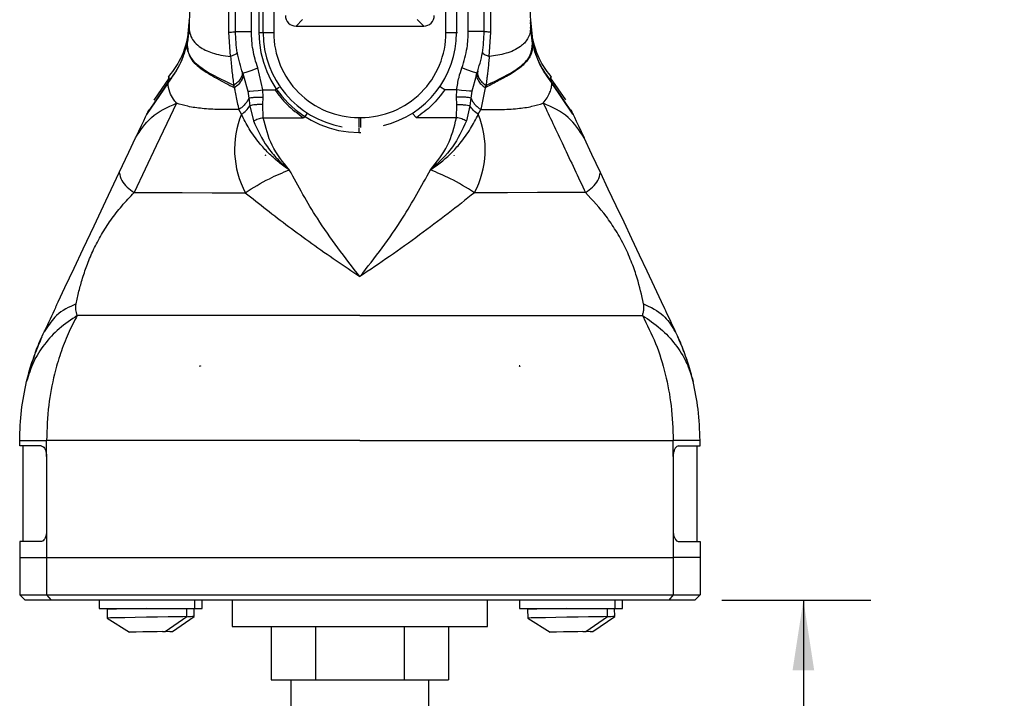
# Model space of a CAD drawing. Header units: millimetres. Extents: x 13 to 546, y 13 to 419.
# Tile 10 of 18: x 294 to 386, y 155 to 219. Entities that reach past the tile are written whole.
import ezdxf

# ---------------------------------------------------------------- set-up
doc = ezdxf.new("R2010")
doc.units = ezdxf.units.MM
doc.header["$LTSCALE"] = 2
doc.linetypes.add('SLD-Solid', pattern=[0])
doc.layers.add('DIMENSIONS', color=140, linetype='SLD-Solid', lineweight=25)
doc.styles.add('SLDTEXTSTYLE0', font='VERDANA.TTF')
doc.dimstyles.new('SLDDIMSTYLE0', dxfattribs={"dimtxt": 4.316016, "dimasz": 6.604, "dimexe": 0, "dimexo": 0.0625, "dimgap": 1.079004, "dimtad": 0, "dimtih": 1, "dimtoh": 1, "dimrnd": 1e-09, "dimzin": 12, "dimdsep": 46, "dimtxsty": 'SLDTEXTSTYLE0', "dimsah": 1, "dimcen": 0.09, "dimadec": 0, "dimazin": 3, "dimtfac": 1, "dimtofl": 0, "dimtmove": 0, "dimatfit": 3, "dimfxl": 0, "dimfrac": 2, "dimtolj": 1, "dimtzin": 12, "dimarcsym": 0})

# ---------------------------------------------------------------- blocks, each defined once
blk = doc.blocks.new('_D_6')
at = {"layer": 'DIMENSIONS'}
for p, q in [((359.56, 163.904), (373.592, 163.904)), ((367.242, 163.904), (367.242, 130.148)), ((367.242, 89.941), (367.242, 116.429)), ((370.064, 88.53), (367.242, 89.941)), ((364.42, 85.708), (370.064, 88.53)), ((367.242, 84.297), (364.42, 85.708)), ((367.242, 50.95), (367.242, 84.297)), ((333.06, 50.95), (373.592, 50.95))]:
    blk.add_line(p, q, dxfattribs=at)
for points in [[(367.242, 163.904), (366.226, 157.3), (368.258, 157.3)], [(367.242, 50.95), (368.258, 57.554), (366.226, 57.554)]]:
    blk.add_solid(points, dxfattribs=at)
at = {"layer": 'DIMENSIONS', "char_height": 4.23333, "attachment_point": 1, "style": 'SLDTEXTSTYLE0'}
for s, insert in [('16.4FT / 5M', (350.027, 128.665)), ('CABLE LENGTH', (345.542, 121.806))]:
    blk.add_mtext(s, dxfattribs=dict(at, insert=insert))

msp = doc.modelspace()

# ---------------------------------------------------------------- linework, layer by layer
for p, q in [((316.02, 288.504), (316.02, 217.304)), ((316.422, 217.304), (316.422, 288.504)), ((317.418, 288.504), (317.418, 217.304)), ((333.623, 217.304), (333.623, 288.504)), ((334.619, 288.504), (334.619, 217.304)), ((313.82, 217.404), (313.82, 285.898)), ((315.32, 217.404), (315.32, 285.898)), ((335.72, 217.404), (335.72, 285.898)), ((337.22, 217.404), (337.22, 285.898)), ((309.499, 219.523), (309.461, 217.784)), ((341.541, 219.523), (341.58, 217.784)), ((309.462, 217.813), (309.292, 216.383)), ((309.3, 216.468), (309.464, 218.256)), ((309.439, 217.601), (309.461, 217.784)), ((309.439, 217.59), (309.461, 217.766)), ((309.461, 217.784), (309.461, 217.766)), ((309.474, 218.37), (309.476, 218.445)), ((319.516, 217.904), (320.136, 218.524)), ((319.516, 217.904), (331.524, 217.904)), ((330.904, 218.524), (331.524, 217.904)), ((341.564, 218.493), (341.737, 216.889)), ((341.567, 218.37), (341.565, 218.445)), ((341.749, 216.383), (341.577, 218.256)), ((341.579, 217.813), (341.749, 216.383)), ((341.58, 217.784), (341.58, 217.766)), ((341.602, 217.601), (341.58, 217.784)), ((341.602, 217.59), (341.58, 217.766)), ((341.581, 218.216), (341.758, 216.347)), ((309.276, 216.271), (309.439, 217.59)), ((309.282, 216.314), (309.439, 217.601)), ((313.351, 215.046), (313.195, 217.335)), ((313.82, 217.404), (315.32, 217.404)), ((316.02, 217.304), (316.422, 217.304)), ((316.422, 217.304), (317.418, 217.304)), ((333.623, 217.304), (334.619, 217.304)), ((334.619, 217.304), (334.714, 217.304)), ((337.22, 217.404), (335.72, 217.404)), ((337.689, 215.046), (337.845, 217.335)), ((341.759, 216.314), (341.602, 217.601)), ((341.765, 216.271), (341.602, 217.59)), ((309.276, 216.271), (309.265, 216.234)), ((309.276, 216.271), (309.282, 216.314)), ((309.282, 216.314), (309.292, 216.383)), ((309.292, 216.383), (309.282, 216.348)), ((341.759, 216.314), (341.749, 216.383)), ((341.749, 216.383), (341.758, 216.347)), ((341.765, 216.271), (341.776, 216.234)), ((316.405, 211.894), (315.916, 213.967)), ((307.572, 213.033), (306.136, 210.951)), ((314.504, 213.462), (314.551, 213.479)), ((314.504, 213.462), (314.569, 213.237)), ((314.523, 213.479), (314.585, 213.232)), ((314.569, 213.237), (314.988, 211.778)), ((336.471, 213.236), (336.052, 211.778)), ((336.455, 213.229), (336.518, 213.481)), ((336.536, 213.462), (336.471, 213.236)), ((336.536, 213.462), (336.49, 213.479)), ((344.904, 210.952), (343.469, 213.033)), ((307.473, 212.573), (305.462, 209.6)), ((305.477, 209.632), (307.48, 212.611)), ((307.473, 212.573), (307.48, 212.611)), ((313.718, 212.1), (313.652, 212.324)), ((317.537, 211.894), (317.921, 212.159)), ((333.504, 211.894), (333.119, 212.159)), ((337.323, 212.1), (337.389, 212.324)), ((343.567, 212.573), (343.561, 212.611)), ((345.564, 209.632), (343.561, 212.611)), ((343.567, 212.573), (345.579, 209.6)), ((314.988, 211.778), (315.074, 211.138)), ((316.394, 210.514), (316.432, 211.229)), ((316.405, 211.894), (317.537, 211.894)), ((316.432, 211.229), (316.405, 211.894)), ((334.636, 211.894), (333.504, 211.894)), ((334.609, 211.229), (334.636, 211.894)), ((334.646, 210.514), (334.609, 211.229)), ((336.052, 211.778), (335.966, 211.138)), ((337.323, 212.1), (336.901, 210.064)), ((315.074, 211.138), (315.163, 210.396)), ((315.163, 210.396), (315.499, 208.98)), ((316.435, 209.288), (316.394, 210.514)), ((334.605, 209.288), (334.646, 210.514)), ((335.877, 210.396), (335.541, 208.981)), ((335.966, 211.138), (335.877, 210.396)), ((314.379, 209.608), (314.139, 210.064)), ((320.554, 209.673), (320.207, 209.288)), ((330.487, 209.673), (330.833, 209.288)), ((336.661, 209.608), (336.901, 210.064)), ((316.435, 209.288), (320.207, 209.288)), ((325.42, 209.301), (325.62, 209.301)), ((325.42, 209.301), (325.42, 208.349)), ((325.62, 208.349), (325.62, 209.301)), ((334.605, 209.288), (330.833, 209.288)), ((325.42, 208.305), (325.42, 207.904)), ((325.42, 207.904), (325.62, 207.904)), ((316.654, 205.76), (316.641, 205.718)), ((316.654, 205.76), (316.644, 205.76)), ((316.663, 205.755), (316.654, 205.76)), ((334.378, 205.755), (334.386, 205.76)), ((334.386, 205.76), (334.399, 205.718)), ((334.386, 205.76), (334.396, 205.76)), ((295.814, 189.149), (295.955, 189.333)), ((295.954, 189.331), (295.814, 189.149)), ((355.085, 189.333), (355.226, 189.149)), ((355.226, 189.149), (355.085, 189.333)), ((310.461, 185.886), (310.461, 185.936)), ((310.461, 185.936), (310.534, 185.936)), ((340.58, 185.936), (340.506, 185.936)), ((340.58, 185.886), (340.58, 185.936)), ((293.52, 178.404), (293.52, 178.909)), ((357.52, 178.404), (357.52, 178.909)), ((295.534, 178.404), (293.52, 178.404)), ((293.82, 178.404), (293.82, 169.404)), ((355.507, 178.404), (357.52, 178.404)), ((357.22, 178.404), (357.22, 169.404)), ((296.047, 177.404), (296.047, 170.403)), ((354.994, 177.404), (354.994, 170.403)), ((296.047, 170.403), (296.047, 167.904)), ((354.994, 170.403), (354.994, 167.904)), ((293.52, 169.404), (293.52, 167.904)), ((295.534, 169.404), (293.52, 169.404)), ((355.507, 169.404), (357.52, 169.404)), ((357.52, 169.404), (357.52, 167.904)), ((293.52, 167.904), (296.047, 167.904)), ((293.52, 167.904), (293.52, 164.404)), ((296.047, 167.904), (354.994, 167.904)), ((296.047, 167.904), (296.047, 164.404)), ((357.52, 167.904), (354.994, 167.904)), ((354.994, 167.904), (354.994, 164.404)), ((357.52, 167.904), (357.52, 164.404)), ((293.52, 164.404), (296.047, 164.404)), ((293.52, 164.404), (294.02, 163.904)), ((296.047, 164.404), (354.994, 164.404)), ((296.047, 164.404), (296.468, 163.904)), ((354.994, 164.404), (354.573, 163.904)), ((354.994, 164.404), (357.52, 164.404)), ((357.52, 164.404), (357.02, 163.904)), ((296.468, 163.904), (294.02, 163.904)), ((354.573, 163.904), (296.468, 163.904)), ((300.992, 163.904), (300.992, 163.104)), ((300.992, 163.104), (309.992, 163.104)), ((301.742, 163.038), (301.757, 162.208)), ((303.492, 163.104), (303.493, 163.07)), ((309.256, 162.339), (309.242, 163.104)), ((309.934, 162.339), (309.921, 163.104)), ((309.992, 163.104), (309.992, 163.904)), ((309.992, 163.104), (310.67, 163.104)), ((310.67, 163.104), (310.67, 163.904)), ((313.52, 163.904), (313.52, 161.404)), ((337.52, 161.404), (337.52, 163.904)), ((340.549, 163.904), (340.549, 163.104)), ((340.549, 163.104), (349.549, 163.104)), ((341.3, 163.038), (341.314, 162.208)), ((343.05, 163.104), (343.051, 163.07)), ((348.813, 162.339), (348.8, 163.104)), ((349.492, 162.339), (349.478, 163.104)), ((349.549, 163.104), (349.549, 163.904)), ((349.549, 163.104), (350.228, 163.104)), ((350.228, 163.104), (350.228, 163.904)), ((357.02, 163.904), (354.573, 163.904)), ((301.757, 162.208), (303.855, 160.875)), ((307.205, 160.933), (309.256, 162.339)), ((307.883, 160.933), (309.934, 162.339)), ((341.314, 162.208), (343.413, 160.875)), ((346.762, 160.933), (348.813, 162.339)), ((347.441, 160.933), (349.492, 162.339)), ((313.52, 161.404), (325.52, 161.404)), ((317.17, 161.404), (317.17, 156.404)), ((321.345, 161.404), (321.345, 156.404)), ((325.52, 161.404), (337.52, 161.404)), ((329.695, 161.404), (329.695, 156.404)), ((333.87, 161.404), (333.87, 156.404)), ((317.17, 156.404), (321.345, 156.404)), ((319.02, 156.404), (319.02, 152.904)), ((321.345, 156.404), (329.695, 156.404)), ((329.695, 156.404), (333.87, 156.404)), ((332.02, 152.904), (332.02, 156.404))]:
    msp.add_line(p, q)
at = {"flags": 128}
for points in [[(313.652, 212.324), (313.045, 212.616), (312.239, 213.006), (311.776, 213.243), (311.292, 213.514), (310.805, 213.822), (310.341, 214.174), (310.132, 214.36), (309.941, 214.554), (309.77, 214.757), (309.62, 214.967), (309.495, 215.186), (309.339, 215.586), (309.313, 215.688), (309.308, 215.713), (309.307, 215.72), (309.306, 215.722), (309.306, 215.722), (309.306, 215.722), (309.306, 215.722), (309.306, 215.722), (309.306, 215.722), (309.306, 215.722), (309.279, 215.901), (309.273, 215.959), (309.271, 215.995), (309.268, 216.133), (309.276, 216.271)], [(341.765, 216.271), (341.761, 216.295), (341.759, 216.314)], [(314.551, 213.479), (314.612, 213.501), (314.918, 213.61), (315.376, 213.774), (315.916, 213.967)], [(336.49, 213.479), (336.429, 213.501), (336.123, 213.61), (335.665, 213.774), (335.124, 213.967)], [(314.988, 211.778), (315.185, 211.794), (315.513, 211.821), (315.94, 211.856), (316.405, 211.894)], [(336.052, 211.778), (335.844, 211.795), (335.508, 211.822), (335.083, 211.857), (334.636, 211.894)], [(308.264, 210.654), (307.36, 208.738), (306.372, 206.643), (305.337, 204.448), (304.292, 202.233)], [(305.462, 209.6), (305.335, 209.331), (305.161, 208.962), (304.946, 208.506), (304.702, 207.99), (304.413, 207.376)], [(305.477, 209.632), (305.468, 209.614), (305.462, 209.6)], [(305.666, 210.033), (305.614, 209.922), (305.477, 209.632)], [(345.564, 209.632), (345.572, 209.614), (345.579, 209.6)], [(345.579, 209.6), (345.706, 209.33), (345.88, 208.962), (346.095, 208.506), (346.338, 207.99), (346.628, 207.376)], [(302.885, 204.137), (303.779, 206.033), (304.413, 207.376)], [(348.156, 204.137), (347.356, 205.833), (346.628, 207.376)], [(296.995, 191.652), (297.138, 191.954), (297.782, 193.321), (298.636, 195.131), (299.486, 196.933), (300.518, 199.12), (301.628, 201.474), (302.885, 204.137)], [(353.9, 191.959), (353.24, 193.358), (352.544, 194.834), (351.827, 196.355), (351.098, 197.901), (350.369, 199.445), (349.639, 200.993), (348.893, 202.575), (348.156, 204.137)], [(304.292, 202.233), (306.353, 202.233), (308.817, 202.233), (311.633, 202.232), (314.741, 202.232)], [(346.749, 202.233), (344.688, 202.233), (342.223, 202.233), (339.407, 202.232), (336.299, 202.232)], [(325.52, 190.68), (321.532, 190.68), (317.611, 190.68), (313.822, 190.68), (310.229, 190.68), (306.891, 190.68), (303.864, 190.68), (301.2, 190.68), (298.942, 190.681)], [(325.52, 190.68), (329.508, 190.68), (333.429, 190.68), (337.218, 190.68), (340.812, 190.68), (344.15, 190.68), (347.176, 190.68), (349.841, 190.68), (352.099, 190.681)], [(325.52, 178.904), (321.152, 178.904), (316.851, 178.903), (312.686, 178.903), (308.722, 178.903), (305.021, 178.903), (301.64, 178.903), (298.633, 178.903), (296.047, 178.903)], [(296.047, 177.404), (296.047, 178.243), (296.047, 178.903)], [(325.52, 178.904), (329.889, 178.904), (334.189, 178.903), (338.354, 178.903), (342.318, 178.903), (346.019, 178.903), (349.4, 178.903), (352.407, 178.903), (354.994, 178.903)], [(354.994, 177.404), (354.994, 178.243), (354.994, 178.903)], [(305.426, 163.104), (304.373, 163.085), (303.41, 163.068), (302.616, 163.054), (302.054, 163.044), (301.772, 163.039), (301.742, 163.038)], [(344.984, 163.104), (343.93, 163.085), (342.967, 163.068), (342.173, 163.054), (341.612, 163.044), (341.329, 163.039), (341.3, 163.038)], [(309.256, 162.339), (309.207, 162.338), (308.889, 162.333), (308.296, 162.323), (307.478, 162.309), (306.499, 162.292), (305.441, 162.274), (304.387, 162.255), (303.424, 162.238), (302.63, 162.224), (302.069, 162.214), (301.786, 162.209), (301.757, 162.208)], [(348.813, 162.339), (348.765, 162.338), (348.447, 162.333), (347.854, 162.323), (347.035, 162.309), (346.057, 162.292), (344.998, 162.274), (343.945, 162.255), (342.982, 162.238), (342.188, 162.224), (341.626, 162.214), (341.344, 162.209), (341.314, 162.208)], [(306.953, 160.929), (306.463, 160.921), (305.808, 160.909), (305.104, 160.897), (304.475, 160.886), (304.033, 160.878), (303.857, 160.875), (303.855, 160.875)], [(307.631, 160.929), (307.142, 160.921), (306.995, 160.918)], [(307.047, 160.931), (307.114, 160.932), (307.163, 160.933), (307.193, 160.933), (307.205, 160.933), (307.205, 160.933)], [(307.725, 160.931), (307.793, 160.932), (307.842, 160.933), (307.872, 160.933), (307.883, 160.933), (307.883, 160.933)], [(346.51, 160.929), (346.021, 160.921), (345.366, 160.909), (344.661, 160.897), (344.032, 160.886), (343.591, 160.878), (343.414, 160.875), (343.413, 160.875)], [(347.189, 160.929), (346.699, 160.921), (346.552, 160.918)], [(346.604, 160.931), (346.672, 160.932), (346.721, 160.933), (346.751, 160.933), (346.762, 160.933), (346.762, 160.933)], [(347.283, 160.931), (347.35, 160.932), (347.399, 160.933), (347.43, 160.933), (347.441, 160.933), (347.441, 160.933)]]:
    msp.add_lwpolyline(points, dxfattribs=at)
for centre, radius, start, end in [((319.515, 218.898), 0.995, 179.92406, 270.07283), ((331.525, 218.898), 0.995, 269.92427, 0.07309), ((325.42, 217.304), 9.4, 180.00001, 269.99999), ((325.42, 217.304), 8.999, 180.00002, 260.04084), ((325.42, 217.304), 8.002, 180, 270.00002), ((325.62, 217.304), 8.002, 269.99998, 360), ((325.62, 217.304), 8.999, 283.66328, 359.99999), ((322.456, 206.308), 8.725, 157.77448, 207.84585), ((328.585, 206.308), 8.725, 332.15416, 22.22551), ((313.732, -87.935), 250.303, 90.86935, 91.01584), ((353.289, -87.916), 250.284, 90.86934, 91.01584)]:
    msp.add_arc(centre, radius, start, end)
for points, knots in [([(313.195, 217.335), (313.203, 219.424), (313.219, 223.425), (313.231, 229.159), (313.239, 234.678), (313.248, 240.187), (313.254, 245.858), (313.256, 251.549), (313.257, 258.262), (313.252, 266.042), (313.243, 272.688), (313.234, 277.15), (313.23, 279.054), (313.228, 280.811), (313.226, 282.711), (313.22, 285.357), (313.211, 287.39), (313.206, 288.542)], [0, 0, 0, 0, 0.088032, 0.168562, 0.241572, 0.320527, 0.400668, 0.480513, 0.560269, 0.683482, 0.808301, 0.840277, 0.871446, 0.888526, 0.91431, 0.951472, 1, 1, 1, 1]), ([(337.845, 217.335), (337.842, 218.182), (337.834, 220.085), (337.825, 223.251), (337.815, 227.043), (337.807, 231.349), (337.799, 235.638), (337.787, 244.317), (337.782, 252.925), (337.786, 261.772), (337.789, 266.234), (337.795, 271.177), (337.803, 276.292), (337.813, 281.257), (337.822, 285.234), (337.831, 287.551), (337.835, 288.542)], [0, 0, 0, 0, 0.035688, 0.080156, 0.133407, 0.195446, 0.261577, 0.31411, 0.561095, 0.62421, 0.686867, 0.749062, 0.832453, 0.902385, 0.958225, 1, 1, 1, 1]), ([(309.477, 218.493), (309.437, 217.957), (309.336, 216.605), (308.706, 214.702), (307.843, 213.574), (307.479, 213.098)], [0, 0, 0, 0, 0.275208, 0.694475, 1, 1, 1, 1]), ([(309.469, 218.215), (309.468, 218.181), (309.465, 218.091), (309.458, 217.972), (309.448, 217.802), (309.436, 217.641), (309.424, 217.511), (309.42, 217.464)], [0, 0, 0, 0, 0.136335, 0.3577, 0.476889, 0.814509, 1, 1, 1, 1]), ([(309.461, 217.766), (309.481, 217.528), (309.52, 217.074), (309.878, 216.457), (310.377, 215.983), (310.987, 215.623), (311.671, 215.353), (312.468, 215.152), (313.046, 215.083), (313.351, 215.046)], [0, 0, 0, 0, 0.135618, 0.259371, 0.400579, 0.528035, 0.664984, 0.823237, 1, 1, 1, 1]), ([(341.58, 217.766), (341.567, 217.574), (341.542, 217.206), (341.317, 216.71), (341.009, 216.305), (340.379, 215.756), (339.251, 215.262), (338.221, 215.12), (337.689, 215.046)], [0, 0, 0, 0, 0.109754, 0.211316, 0.308373, 0.401515, 0.690627, 1, 1, 1, 1]), ([(313.195, 217.335), (313.283, 217.339), (313.438, 217.345), (313.631, 217.367), (313.757, 217.371), (313.807, 217.397), (313.82, 217.404)], [0, 0, 0, 0, 0.415947, 0.733302, 0.929562, 1, 1, 1, 1]), ([(314.504, 213.462), (314.305, 214.104), (313.908, 215.389), (313.849, 216.732), (313.82, 217.404)], [0, 0, 0, 0, 0.5, 1, 1, 1, 1]), ([(315.916, 213.967), (315.825, 214.245), (315.642, 214.8), (315.46, 215.658), (315.342, 216.527), (315.328, 217.111), (315.32, 217.404)], [0, 0, 0, 0, 0.249999, 0.500001, 0.749999, 1, 1, 1, 1]), ([(335.124, 213.967), (335.315, 214.596), (335.656, 215.718), (335.701, 216.889), (335.72, 217.404)], [0, 0, 0, 0, 0.55997, 1, 1, 1, 1]), ([(336.536, 213.462), (336.735, 214.104), (337.133, 215.389), (337.191, 216.732), (337.22, 217.404)], [0, 0, 0, 0, 0.5, 1, 1, 1, 1]), ([(337.845, 217.335), (337.757, 217.339), (337.602, 217.345), (337.409, 217.367), (337.283, 217.371), (337.233, 217.397), (337.22, 217.404)], [0, 0, 0, 0, 0.417229, 0.734489, 0.930008, 1, 1, 1, 1]), ([(343.562, 213.098), (343.192, 213.572), (342.313, 214.698), (341.948, 216.086), (341.737, 216.889)], [0, 0, 0, 0, 0.420952, 1, 1, 1, 1]), ([(307.473, 212.573), (307.882, 213.131), (308.697, 214.244), (309.076, 215.571), (309.265, 216.234)], [0, 0, 0, 0, 0.500994, 1, 1, 1, 1]), ([(309.282, 216.348), (309.095, 215.672), (308.721, 214.317), (307.894, 213.18), (307.48, 212.611)], [0, 0, 0, 0, 0.498937, 1, 1, 1, 1]), ([(309.282, 216.348), (309.279, 216.329), (309.273, 216.291), (309.268, 216.253), (309.265, 216.234)], [0, 0, 0, 0, 0.4965279, 1, 1, 1, 1]), ([(309.265, 216.234), (309.31, 215.817), (309.411, 214.899), (310.585, 213.818), (312.063, 212.972), (313.158, 212.395), (313.718, 212.1)], [0, 0, 0, 0, 0.191256, 0.420826, 0.704127, 1, 1, 1, 1]), ([(309.3, 216.468), (309.298, 216.454), (309.293, 216.423), (309.287, 216.383), (309.283, 216.357), (309.282, 216.347)], [0, 0, 0, 0, 0.344216, 0.769011, 1, 1, 1, 1]), ([(341.776, 216.234), (341.747, 215.848), (341.707, 215.314), (341.334, 214.741), (341.04, 214.394), (340.485, 213.884), (339.608, 213.307), (338.448, 212.713), (337.689, 212.3), (337.323, 212.1)], [0, 0, 0, 0, 0.176422, 0.244121, 0.315868, 0.389552, 0.595798, 0.804505, 1, 1, 1, 1]), ([(337.389, 212.324), (338.041, 212.628), (339.205, 213.171), (340.657, 214.057), (341.653, 215.091), (341.73, 215.901), (341.765, 216.271)], [0, 0, 0, 0, 0.345674, 0.617401, 0.825386, 1, 1, 1, 1]), ([(341.758, 216.347), (341.947, 215.667), (342.322, 214.312), (343.149, 213.176), (343.561, 212.611)], [0, 0, 0, 0, 0.502571, 1, 1, 1, 1]), ([(341.759, 216.348), (341.761, 216.329), (341.765, 216.303), (341.771, 216.265), (341.774, 216.246), (341.776, 216.234)], [0, 0, 0, 0, 0.496528, 0.666145, 1, 1, 1, 1]), ([(343.567, 212.573), (343.158, 213.131), (342.343, 214.245), (341.965, 215.572), (341.776, 216.234)], [0, 0, 0, 0, 0.501145, 1, 1, 1, 1]), ([(313.984, 215.455), (313.977, 215.424), (313.958, 215.342), (313.813, 215.249), (313.615, 215.142), (313.446, 215.081), (313.351, 215.046)], [0, 0, 0, 0, 0.116974, 0.315695, 0.614159, 1, 1, 1, 1]), ([(313.351, 215.046), (313.395, 214.575), (313.479, 213.665), (313.596, 212.76), (313.652, 212.324)], [0, 0, 0, 0, 0.518723, 1, 1, 1, 1]), ([(337.057, 215.455), (337.064, 215.424), (337.084, 215.339), (337.232, 215.247), (337.429, 215.141), (337.596, 215.08), (337.689, 215.046)], [0, 0, 0, 0, 0.120416, 0.323328, 0.622067, 1, 1, 1, 1]), ([(337.689, 215.046), (337.67, 214.844), (337.634, 214.465), (337.579, 213.901), (337.524, 213.393), (337.46, 212.864), (337.415, 212.52), (337.389, 212.324)], [0, 0, 0, 0, 0.2231854, 0.4162291, 0.6207924, 0.7829074, 1, 1, 1, 1]), ([(334.636, 211.894), (334.692, 212.294), (334.791, 213.001), (335.023, 213.675), (335.124, 213.967)], [0, 0, 0, 0, 0.565756, 1, 1, 1, 1]), ([(307.48, 212.611), (307.529, 212.916), (307.582, 213.246), (307.55, 213.063), (307.548, 213.05)], [0, 0, 0, 0, 0.928162, 1, 1, 1, 1]), ([(314.421, 213.702), (314.441, 213.591), (314.482, 213.35), (314.325, 212.971), (314.047, 212.614), (313.787, 212.423), (313.652, 212.324)], [0, 0, 0, 0, 0.19686, 0.429044, 0.701911, 1, 1, 1, 1]), ([(314.483, 213.523), (314.504, 213.413), (314.551, 213.173), (314.405, 212.784), (314.126, 212.408), (313.859, 212.207), (313.718, 212.1)], [0, 0, 0, 0, 0.1912326, 0.4200763, 0.6942263, 1, 1, 1, 1]), ([(336.558, 213.523), (336.536, 213.409), (336.489, 213.162), (336.644, 212.77), (336.923, 212.4), (337.186, 212.203), (337.323, 212.1)], [0, 0, 0, 0, 0.198059, 0.431092, 0.703765, 1, 1, 1, 1]), ([(336.619, 213.702), (336.6, 213.591), (336.558, 213.349), (336.715, 212.97), (336.994, 212.613), (337.254, 212.423), (337.389, 212.324)], [0, 0, 0, 0, 0.197204, 0.429595, 0.702383, 1, 1, 1, 1]), ([(343.561, 212.611), (343.512, 212.916), (343.459, 213.246), (343.49, 213.063), (343.492, 213.05)], [0, 0, 0, 0, 0.928164, 1, 1, 1, 1]), ([(308.264, 210.654), (308.173, 210.776), (307.933, 211.095), (307.565, 211.711), (307.506, 212.267), (307.473, 212.573)], [0, 0, 0, 0, 0.216117, 0.5686615, 1, 1, 1, 1]), ([(342.776, 210.654), (342.898, 210.824), (343.133, 211.148), (343.398, 211.643), (343.576, 212.117), (343.57, 212.426), (343.567, 212.573)], [0, 0, 0, 0, 0.295094, 0.565949, 0.794305, 1, 1, 1, 1]), ([(313.718, 212.1), (313.741, 211.968), (313.804, 211.609), (313.914, 211.042), (314.035, 210.496), (314.112, 210.176), (314.139, 210.064)], [0, 0, 0, 0, 0.193905, 0.525273, 0.833498, 1, 1, 1, 1]), ([(315.074, 211.138), (315.151, 211.153), (315.335, 211.191), (315.654, 211.215), (316.03, 211.232), (316.297, 211.23), (316.432, 211.229)], [0, 0, 0, 0, 0.171386, 0.414375, 0.702689, 1, 1, 1, 1]), ([(317.537, 211.894), (317.896, 211.422), (318.657, 210.422), (319.671, 209.68), (320.207, 209.288)], [0, 0, 0, 0, 0.472001, 1, 1, 1, 1]), ([(333.504, 211.894), (333.116, 211.388), (332.351, 210.39), (331.334, 209.652), (330.833, 209.288)], [0, 0, 0, 0, 0.507526, 1, 1, 1, 1]), ([(335.966, 211.138), (335.891, 211.153), (335.709, 211.19), (335.391, 211.215), (335.014, 211.232), (334.746, 211.23), (334.609, 211.229)], [0, 0, 0, 0, 0.168809, 0.409914, 0.698983, 1, 1, 1, 1]), ([(304.413, 207.376), (304.862, 208.076), (305.812, 209.553), (307.419, 210.274), (308.264, 210.654)], [0, 0, 0, 0, 0.473494, 1, 1, 1, 1]), ([(314.139, 210.064), (313.825, 210.056), (313.214, 210.041), (312.324, 210.047), (311.487, 210.081), (310.495, 210.162), (309.411, 210.303), (308.619, 210.546), (308.264, 210.654)], [0, 0, 0, 0, 0.158756, 0.309281, 0.449665, 0.581852, 0.812835, 1, 1, 1, 1]), ([(315.074, 211.138), (315.028, 211.035), (314.934, 210.824), (314.717, 210.538), (314.453, 210.275), (314.244, 210.135), (314.139, 210.064)], [0, 0, 0, 0, 0.231219, 0.479572, 0.738636, 1, 1, 1, 1]), ([(314.379, 209.608), (314.535, 209.719), (314.841, 209.937), (315.057, 210.245), (315.163, 210.396)], [0, 0, 0, 0, 0.508584, 1, 1, 1, 1]), ([(316.394, 210.514), (316.277, 210.518), (316.045, 210.525), (315.712, 210.505), (315.417, 210.469), (315.241, 210.418), (315.163, 210.396)], [0, 0, 0, 0, 0.283733, 0.559527, 0.804042, 1, 1, 1, 1]), ([(334.646, 210.514), (334.762, 210.518), (334.991, 210.525), (335.323, 210.506), (335.62, 210.47), (335.798, 210.419), (335.877, 210.396)], [0, 0, 0, 0, 0.279368, 0.554087, 0.800584, 1, 1, 1, 1]), ([(336.661, 209.608), (336.501, 209.722), (336.195, 209.941), (335.98, 210.249), (335.877, 210.396)], [0, 0, 0, 0, 0.523102, 1, 1, 1, 1]), ([(335.966, 211.138), (336.015, 211.03), (336.114, 210.811), (336.338, 210.522), (336.6, 210.266), (336.802, 210.131), (336.901, 210.064)], [0, 0, 0, 0, 0.2440526, 0.4973877, 0.7521, 1, 1, 1, 1]), ([(336.901, 210.064), (337.513, 210.051), (338.664, 210.027), (340.27, 210.126), (341.629, 210.303), (342.421, 210.546), (342.776, 210.654)], [0, 0, 0, 0, 0.3092791, 0.5818117, 0.8128155, 1, 1, 1, 1]), ([(342.776, 210.654), (343.078, 210.015), (343.709, 208.679), (344.684, 206.61), (345.707, 204.442), (346.401, 202.971), (346.749, 202.233)], [0, 0, 0, 0, 0.227625, 0.476263, 0.736907, 1, 1, 1, 1]), ([(346.628, 207.376), (346.175, 208.073), (345.22, 209.544), (343.619, 210.272), (342.776, 210.654)], [0, 0, 0, 0, 0.473898, 1, 1, 1, 1]), ([(318.885, 204.374), (318.547, 204.612), (317.851, 205.101), (316.912, 205.942), (315.966, 206.985), (315.089, 208.186), (314.608, 209.15), (314.379, 209.608)], [0, 0, 0, 0, 0.177191, 0.3649918, 0.5387263, 0.7806492, 1, 1, 1, 1]), ([(332.155, 204.374), (332.509, 204.622), (333.205, 205.109), (334.138, 205.955), (335.074, 206.982), (335.947, 208.189), (336.431, 209.15), (336.661, 209.608)], [0, 0, 0, 0, 0.1850605, 0.3643114, 0.5387481, 0.7806449, 1, 1, 1, 1]), ([(345.389, 210.002), (345.386, 210.009), (345.38, 210.022), (345.419, 209.939), (345.461, 209.849), (345.524, 209.715), (345.564, 209.632)], [0, 0, 0, 0, 0.033633, 0.065501, 0.415314, 1, 1, 1, 1]), ([(315.499, 208.98), (315.645, 209.052), (315.943, 209.199), (316.269, 209.258), (316.435, 209.288)], [0, 0, 0, 0, 0.490758, 1, 1, 1, 1]), ([(315.499, 208.981), (315.894, 208.137), (316.499, 206.847), (317.581, 205.563), (318.239, 204.916), (318.604, 204.601), (318.803, 204.439), (318.864, 204.39), (318.885, 204.374)], [0, 0, 0, 0, 0.480768, 0.735709, 0.866748, 0.959328, 0.98619, 1, 1, 1, 1]), ([(318.885, 204.374), (318.284, 205.114), (317.1, 206.57), (316.654, 208.392), (316.435, 209.288)], [0, 0, 0, 0, 0.508063, 1, 1, 1, 1]), ([(332.155, 204.374), (332.76, 205.118), (333.943, 206.574), (334.388, 208.396), (334.605, 209.288)], [0, 0, 0, 0, 0.510637, 1, 1, 1, 1]), ([(335.541, 208.981), (335.15, 208.131), (334.336, 206.366), (332.9, 205.054), (332.155, 204.374)], [0, 0, 0, 0, 0.481471, 1, 1, 1, 1]), ([(335.541, 208.981), (335.397, 209.051), (335.1, 209.198), (334.773, 209.257), (334.605, 209.288)], [0, 0, 0, 0, 0.484586, 1, 1, 1, 1]), ([(316.641, 205.718), (316.642, 205.726), (316.643, 205.74), (316.644, 205.754), (316.644, 205.76)], [0, 0, 0, 0, 0.560069, 1, 1, 1, 1]), ([(316.641, 205.718), (316.645, 205.725), (316.652, 205.738), (316.66, 205.75), (316.663, 205.755)], [0, 0, 0, 0, 0.5600366, 1, 1, 1, 1]), ([(334.399, 205.718), (334.395, 205.725), (334.388, 205.738), (334.381, 205.75), (334.378, 205.755)], [0, 0, 0, 0, 0.560031, 1, 1, 1, 1]), ([(334.399, 205.718), (334.399, 205.726), (334.398, 205.74), (334.397, 205.754), (334.396, 205.76)], [0, 0, 0, 0, 0.560068, 1, 1, 1, 1]), ([(302.885, 204.137), (302.944, 203.876), (303.129, 203.068), (303.822, 202.57), (304.292, 202.233)], [0, 0, 0, 0, 0.32307, 1, 1, 1, 1]), ([(314.741, 202.232), (315.485, 202.696), (316.81, 203.521), (318.253, 204.114), (318.885, 204.374)], [0, 0, 0, 0, 0.561459, 1, 1, 1, 1]), ([(325.52, 194.33), (324.131, 196.123), (321.664, 199.305), (319.73, 202.834), (318.885, 204.374)], [0, 0, 0, 0, 0.563442, 1, 1, 1, 1]), ([(325.52, 194.33), (326.228, 195.221), (327.645, 197.003), (329.917, 200.325), (331.312, 202.848), (332.155, 204.374)], [0, 0, 0, 0, 0.283156, 0.566347, 1, 1, 1, 1]), ([(336.299, 202.232), (335.557, 202.695), (334.232, 203.52), (332.789, 204.113), (332.155, 204.374)], [0, 0, 0, 0, 0.560666, 1, 1, 1, 1]), ([(346.749, 202.233), (347.213, 202.57), (347.902, 203.07), (348.094, 203.875), (348.156, 204.137)], [0, 0, 0, 0, 0.6743595, 1, 1, 1, 1]), ([(298.825, 191.769), (298.911, 192.164), (299.087, 192.979), (299.376, 194.011), (299.652, 194.86), (299.895, 195.532), (300.166, 196.202), (300.585, 197.138), (301.2, 198.308), (302.087, 199.678), (303.114, 201.004), (303.896, 201.82), (304.292, 202.233)], [0, 0, 0, 0, 0.101097, 0.208691, 0.268036, 0.324333, 0.387411, 0.448916, 0.581025, 0.717534, 0.856888, 1, 1, 1, 1]), ([(314.741, 202.232), (315.401, 201.702), (316.746, 200.624), (318.832, 199.035), (321.022, 197.433), (323.257, 195.858), (324.777, 194.832), (325.52, 194.33)], [0, 0, 0, 0, 0.189935, 0.386734, 0.588468, 0.798775, 1, 1, 1, 1]), ([(336.299, 202.232), (335.479, 201.577), (333.781, 200.22), (331.118, 198.224), (328.347, 196.242), (326.456, 194.963), (325.52, 194.33)], [0, 0, 0, 0, 0.23561, 0.487648, 0.746639, 1, 1, 1, 1]), ([(352.215, 191.769), (352.029, 192.581), (351.734, 193.874), (351.112, 195.659), (350.459, 197.165), (349.639, 198.644), (348.459, 200.395), (347.419, 201.513), (346.749, 202.233)], [0, 0, 0, 0, 0.208292, 0.331587, 0.472574, 0.618591, 0.754388, 1, 1, 1, 1]), ([(298.825, 191.769), (298.164, 191.461), (296.976, 190.908), (296.268, 189.815), (295.954, 189.331)], [0, 0, 0, 0, 0.55676, 1, 1, 1, 1]), ([(298.942, 190.681), (298.883, 190.858), (298.766, 191.212), (298.805, 191.583), (298.825, 191.769)], [0, 0, 0, 0, 0.499941, 1, 1, 1, 1]), ([(352.099, 190.681), (352.135, 190.786), (352.21, 191.004), (352.265, 191.374), (352.233, 191.631), (352.215, 191.769)], [0, 0, 0, 0, 0.300688, 0.625998, 1, 1, 1, 1]), ([(352.215, 191.769), (352.879, 191.46), (354.066, 190.907), (354.773, 189.815), (355.085, 189.333)], [0, 0, 0, 0, 0.559072, 1, 1, 1, 1]), ([(355.157, 189.28), (354.874, 189.888), (354.457, 190.781), (354.035, 191.673), (353.9, 191.959)], [0, 0, 0, 0, 0.679258, 1, 1, 1, 1]), ([(296.996, 191.652), (296.955, 191.567), (296.581, 190.776), (296.211, 189.984), (295.882, 189.278)], [0, 0, 0, 0, 0.108567, 1, 1, 1, 1]), ([(298.942, 190.68), (298.358, 190.286), (297.208, 189.509), (295.813, 188), (294.739, 186.322), (294.36, 185.081), (294.174, 184.471)], [0, 0, 0, 0, 0.262689, 0.517079, 0.7625, 1, 1, 1, 1]), ([(298.942, 190.681), (298.642, 190.112), (298.035, 188.958), (297.33, 187.103), (296.682, 184.863), (296.156, 182.121), (296.084, 180.015), (296.047, 178.903)], [0, 0, 0, 0, 0.1572379, 0.3189747, 0.4847285, 0.7280074, 1, 1, 1, 1]), ([(352.099, 190.681), (352.54, 189.811), (353.437, 188.043), (354.295, 185.171), (354.886, 182.109), (354.957, 180.002), (354.994, 178.903)], [0, 0, 0, 0, 0.23824, 0.484625, 0.731123, 1, 1, 1, 1]), ([(352.099, 190.681), (352.683, 190.286), (353.833, 189.509), (355.227, 188), (356.302, 186.322), (356.681, 185.081), (356.867, 184.471)], [0, 0, 0, 0, 0.262685, 0.517075, 0.762497, 1, 1, 1, 1]), ([(294.987, 187.146), (295.029, 187.268), (295.264, 187.952), (295.566, 188.609), (295.814, 189.149)], [0, 0, 0, 0, 0.179283, 1, 1, 1, 1]), ([(356.048, 187.161), (356.003, 187.291), (355.769, 187.97), (355.469, 188.622), (355.226, 189.149)], [0, 0, 0, 0, 0.19264, 1, 1, 1, 1]), ([(295.603, 188.641), (295.373, 188.118), (294.902, 187.049), (294.591, 185.923), (294.433, 185.349)], [0, 0, 0, 0, 0.490074, 1, 1, 1, 1]), ([(356.606, 185.354), (356.447, 185.928), (356.135, 187.057), (355.663, 188.13), (355.43, 188.658)], [0, 0, 0, 0, 0.507695, 1, 1, 1, 1]), ([(294.174, 184.471), (294.317, 185.037), (294.528, 185.871), (294.82, 186.679), (294.914, 186.939)], [0, 0, 0, 0, 0.6790019, 1, 1, 1, 1]), ([(356.867, 184.471), (356.723, 185.041), (356.513, 185.873), (356.22, 186.679), (356.127, 186.934)], [0, 0, 0, 0, 0.684949, 1, 1, 1, 1]), ([(310.534, 185.936), (310.521, 185.926), (310.496, 185.91), (310.471, 185.893), (310.461, 185.886)], [0, 0, 0, 0, 0.5599847, 1, 1, 1, 1]), ([(340.506, 185.936), (340.52, 185.926), (340.545, 185.91), (340.569, 185.893), (340.58, 185.886)], [0, 0, 0, 0, 0.559984, 1, 1, 1, 1]), ([(293.52, 178.909), (293.549, 179.858), (293.604, 181.731), (293.986, 183.566), (294.174, 184.471)], [0, 0, 0, 0, 0.506895, 1, 1, 1, 1]), ([(357.52, 178.909), (357.49, 179.892), (357.432, 181.765), (357.049, 183.599), (356.867, 184.471)], [0, 0, 0, 0, 0.524813, 1, 1, 1, 1]), ([(293.52, 178.909), (293.571, 178.91), (293.776, 178.913), (294.245, 178.91), (295.037, 178.908), (295.673, 178.905), (296.047, 178.903)], [0, 0, 0, 0, 0.059935, 0.244042, 0.556878, 1, 1, 1, 1]), ([(357.52, 178.909), (357.466, 178.908), (357.251, 178.906), (356.772, 178.906), (355.984, 178.904), (355.357, 178.904), (354.994, 178.903)], [0, 0, 0, 0, 0.0641115, 0.2551413, 0.5692235, 1, 1, 1, 1]), ([(295.534, 178.404), (295.591, 178.39), (295.722, 178.359), (295.867, 178.172), (295.979, 177.926), (296.038, 177.657), (296.044, 177.477), (296.047, 177.404)], [0, 0, 0, 0, 0.143092, 0.326062, 0.554562, 0.81715, 1, 1, 1, 1]), ([(355.507, 178.404), (355.449, 178.39), (355.318, 178.359), (355.173, 178.172), (355.062, 177.926), (355.003, 177.657), (354.997, 177.477), (354.994, 177.404)], [0, 0, 0, 0, 0.143091, 0.326061, 0.554562, 0.81715, 1, 1, 1, 1]), ([(296.047, 170.403), (296.041, 170.293), (296.03, 170.08), (295.945, 169.789), (295.822, 169.565), (295.676, 169.425), (295.571, 169.409), (295.534, 169.404)], [0, 0, 0, 0, 0.274563, 0.527476, 0.741111, 0.908215, 1, 1, 1, 1]), ([(354.994, 170.403), (355, 170.293), (355.01, 170.08), (355.095, 169.789), (355.219, 169.565), (355.365, 169.425), (355.47, 169.409), (355.507, 169.404)], [0, 0, 0, 0, 0.274563, 0.527477, 0.741112, 0.908217, 1, 1, 1, 1]), ([(306.953, 160.929), (306.972, 160.93), (307.004, 160.932), (307.035, 160.931), (307.047, 160.931)], [0, 0, 0, 0, 0.623547, 1, 1, 1, 1]), ([(307.631, 160.929), (307.651, 160.93), (307.682, 160.932), (307.714, 160.931), (307.725, 160.931)], [0, 0, 0, 0, 0.623547, 1, 1, 1, 1]), ([(346.51, 160.929), (346.53, 160.93), (346.561, 160.932), (346.593, 160.931), (346.604, 160.931)], [0, 0, 0, 0, 0.623527, 1, 1, 1, 1]), ([(347.189, 160.929), (347.209, 160.93), (347.24, 160.932), (347.271, 160.931), (347.283, 160.931)], [0, 0, 0, 0, 0.623547, 1, 1, 1, 1])]:
    msp.add_open_spline(points, degree=3, knots=knots)

# ---------------------------------------------------------------- dimensions: what is measured, and where the dimension line sits
at = {"layer": 'DIMENSIONS'}
dim = msp.add_linear_dim(base=(367.242, 163.904), p1=(330.52, 50.95), p2=(357.02, 163.904), angle=90, text='16.4FT / 5M\\PCABLE LENGTH', dimstyle='SLDDIMSTYLE0', dxfattribs=at)
dim.commit()
dim.dimension.update_dxf_attribs({"geometry": '_D_6', "text_midpoint": (367.242, 123.289), "dimtype": 160})

doc.saveas('drawing.dxf')
